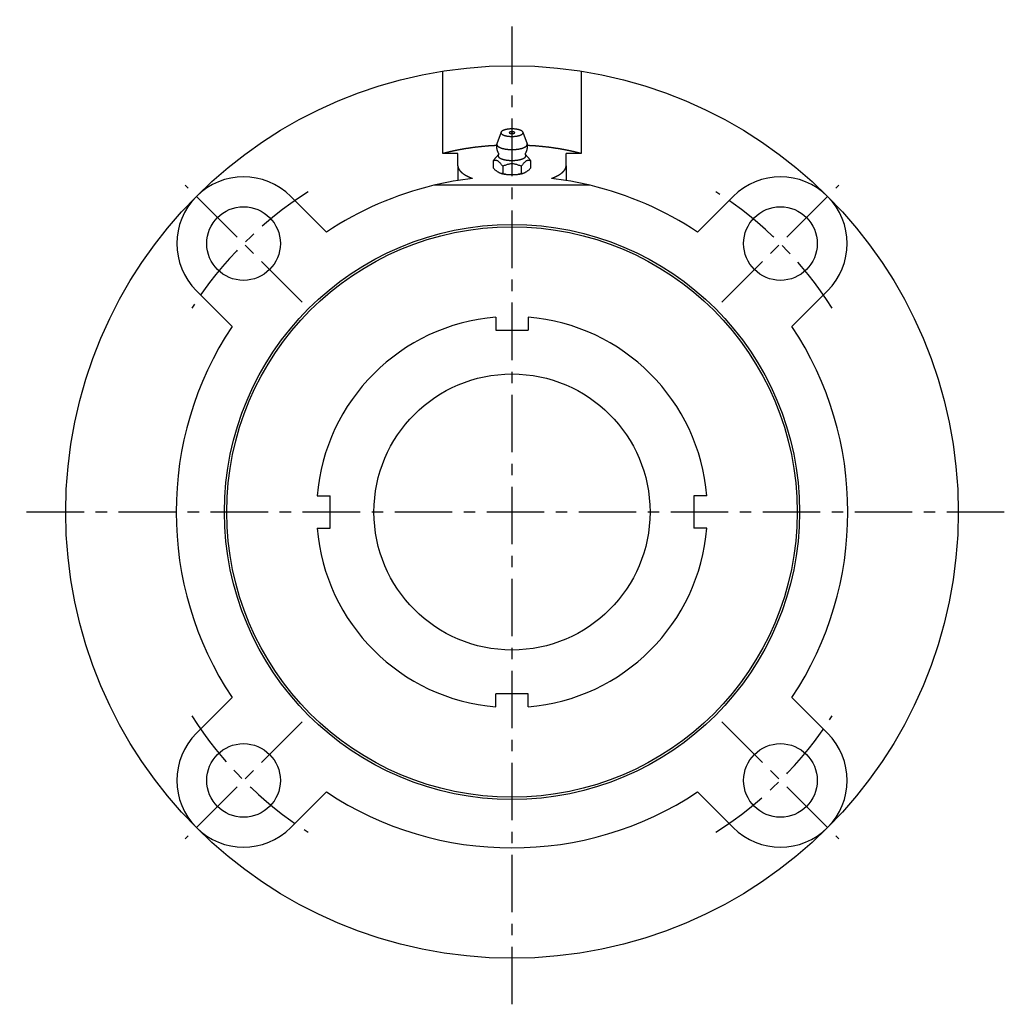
# Model space of a CAD drawing. Extents: x -107 to 242, y -107 to 242.
# Tile 1 of 3: x -107 to 107, y -107 to 107. Entities that reach past the tile are written whole.
import ezdxf

# ---------------------------------------------------------------- set-up
doc = ezdxf.new("R2010")
doc.units = 0
doc.header["$LTSCALE"] = 10
doc.header["$MEASUREMENT"] = 0
doc.linetypes.add('CENTER', pattern=[2, 1.25, -0.25, 0.25, -0.25])
doc.layers.get('0').update_dxf_attribs({"linetype": 'CONTINUOUS'})
doc.layers.add('CENTER', color=1, linetype='CENTER')

msp = doc.modelspace()

# ---------------------------------------------------------------- linework, layer by layer
for p, q in [((-15, 77.92), (-15, 95.83)), ((15, 95.83), (15, 77.92)), ((-2.38, 82.54), (-3.27, 80.04)), ((2.38, 82.54), (3.27, 80.04)), ((-11.75, 77.92), (-15, 77.92)), ((-11.75, 75.25), (-11.75, 77.92)), ((15, 77.92), (11.75, 77.92)), ((11.75, 75.25), (11.75, 77.92)), ((-11.75, 75.25), (-11.75, 72.05)), ((-4.04, 74.72), (-4.04, 76.33)), ((-2.02, 75.14), (-2.02, 73.52)), ((2.02, 75.14), (2.02, 73.52)), ((4.04, 76.33), (4.04, 74.72)), ((11.75, 75.25), (11.75, 72.05)), ((16.97, 71), (-16.97, 71)), ((-48.08, 68.59), (-40.34, 60.84)), ((40.34, 60.84), (48.08, 68.59)), ((-60.84, 40.34), (-68.59, 48.08)), ((68.59, 48.08), (60.84, 40.34)), ((-3.5, 42.36), (-3.5, 39.5)), ((3.5, 42.36), (3.5, 39.5)), ((-3.5, 39.5), (3.5, 39.5)), ((-42.36, 3.5), (-39.5, 3.5)), ((-39.5, -3.5), (-39.5, 3.5)), ((42.36, 3.5), (39.5, 3.5)), ((39.5, 3.5), (39.5, -3.5)), ((-42.36, -3.5), (-39.5, -3.5)), ((42.36, -3.5), (39.5, -3.5)), ((-68.59, -48.08), (-60.84, -40.34)), ((-3.5, -42.36), (-3.5, -39.5)), ((3.5, -39.5), (-3.5, -39.5)), ((3.5, -42.36), (3.5, -39.5)), ((60.84, -40.34), (68.59, -48.08)), ((-40.34, -60.84), (-48.08, -68.59)), ((48.08, -68.59), (40.34, -60.84))]:
    msp.add_line(p, q)
for points in [[(-0.15, 82.64), (-0.14, 82.64), (-0.13, 82.64), (-0.11, 82.64), (-0.1, 82.64), (-0.09, 82.64), (-0.07, 82.64), (-0.06, 82.64), (-0.05, 82.64), (-0.04, 82.64), (-0.02, 82.64), (-0.01, 82.64), (0, 82.64), (0.01, 82.64), (0.02, 82.64), (0.04, 82.64), (0.05, 82.64), (0.06, 82.64), (0.07, 82.64), (0.09, 82.64), (0.1, 82.64), (0.11, 82.64), (0.13, 82.64), (0.14, 82.64), (0.15, 82.64)], [(-2.94, 78), (-2.98, 78.06), (-3.01, 78.13), (-3.04, 78.2), (-3.07, 78.27), (-3.1, 78.34), (-3.13, 78.42), (-3.15, 78.49), (-3.18, 78.57), (-3.2, 78.65), (-3.22, 78.73), (-3.24, 78.81), (-3.26, 78.9), (-3.27, 78.98), (-3.29, 79.07), (-3.3, 79.16), (-3.31, 79.24), (-3.31, 79.33), (-3.32, 79.42), (-3.32, 79.51), (-3.32, 79.6), (-3.31, 79.69), (-3.31, 79.78), (-3.3, 79.86), (-3.29, 79.95)], [(3.29, 79.95), (3.3, 79.86), (3.31, 79.78), (3.31, 79.69), (3.32, 79.6), (3.32, 79.51), (3.32, 79.42), (3.31, 79.33), (3.31, 79.24), (3.3, 79.16), (3.29, 79.07), (3.27, 78.98), (3.26, 78.9), (3.24, 78.81), (3.22, 78.73), (3.2, 78.65), (3.18, 78.57), (3.15, 78.49), (3.13, 78.42), (3.1, 78.34), (3.07, 78.27), (3.04, 78.2), (3.01, 78.13), (2.98, 78.06), (2.94, 78)], [(-4.04, 76.33), (-4.01, 76.37), (-3.99, 76.41), (-3.96, 76.45), (-3.93, 76.49), (-3.9, 76.53), (-3.88, 76.57), (-3.85, 76.6), (-3.82, 76.64), (-3.79, 76.68), (-3.77, 76.72), (-3.74, 76.75), (-3.71, 76.79), (-3.68, 76.82), (-3.66, 76.86), (-3.63, 76.89), (-3.6, 76.93), (-3.57, 76.96), (-3.55, 76.99), (-3.52, 77.02), (-3.49, 77.06), (-3.46, 77.09), (-3.44, 77.12), (-3.41, 77.15), (-3.38, 77.17)], [(-2.95, 77.69), (-2.97, 77.66), (-2.99, 77.64), (-3.01, 77.61), (-3.03, 77.59), (-3.05, 77.56), (-3.07, 77.54), (-3.08, 77.51), (-3.1, 77.49), (-3.12, 77.47), (-3.14, 77.44), (-3.16, 77.42), (-3.18, 77.4), (-3.19, 77.38), (-3.21, 77.36), (-3.23, 77.34), (-3.25, 77.32), (-3.26, 77.3), (-3.28, 77.28), (-3.3, 77.26), (-3.31, 77.24), (-3.33, 77.23), (-3.35, 77.21), (-3.36, 77.19), (-3.38, 77.18)], [(-2.94, 78), (-2.94, 77.99), (-2.93, 77.98), (-2.93, 77.97), (-2.93, 77.96), (-2.92, 77.94), (-2.92, 77.93), (-2.92, 77.91), (-2.91, 77.89), (-2.91, 77.88), (-2.91, 77.86), (-2.91, 77.84), (-2.91, 77.82), (-2.91, 77.8), (-2.92, 77.79), (-2.92, 77.77), (-2.92, 77.76), (-2.93, 77.74), (-2.93, 77.73), (-2.94, 77.72), (-2.94, 77.71), (-2.94, 77.7), (-2.95, 77.7), (-2.95, 77.69), (-2.95, 77.69)], [(2.95, 77.69), (2.95, 77.69), (2.95, 77.7), (2.94, 77.7), (2.94, 77.71), (2.94, 77.72), (2.93, 77.73), (2.93, 77.74), (2.92, 77.76), (2.92, 77.77), (2.92, 77.79), (2.91, 77.8), (2.91, 77.82), (2.91, 77.84), (2.91, 77.86), (2.91, 77.88), (2.91, 77.89), (2.92, 77.91), (2.92, 77.93), (2.92, 77.94), (2.93, 77.96), (2.93, 77.97), (2.93, 77.98), (2.94, 77.99), (2.94, 78)], [(3.38, 77.18), (3.36, 77.19), (3.35, 77.21), (3.33, 77.23), (3.31, 77.24), (3.3, 77.26), (3.28, 77.28), (3.26, 77.3), (3.25, 77.32), (3.23, 77.34), (3.21, 77.36), (3.19, 77.38), (3.18, 77.4), (3.16, 77.42), (3.14, 77.44), (3.12, 77.47), (3.1, 77.49), (3.08, 77.51), (3.07, 77.54), (3.05, 77.56), (3.03, 77.59), (3.01, 77.61), (2.99, 77.64), (2.97, 77.66), (2.95, 77.69)], [(3.38, 77.17), (3.41, 77.15), (3.44, 77.12), (3.46, 77.09), (3.49, 77.06), (3.52, 77.02), (3.55, 76.99), (3.57, 76.96), (3.6, 76.93), (3.63, 76.89), (3.66, 76.86), (3.68, 76.82), (3.71, 76.79), (3.74, 76.75), (3.77, 76.72), (3.79, 76.68), (3.82, 76.64), (3.85, 76.6), (3.88, 76.57), (3.9, 76.53), (3.93, 76.49), (3.96, 76.45), (3.99, 76.41), (4.01, 76.37), (4.04, 76.33)], [(-2.02, 75.14), (-2.1, 75.26), (-2.19, 75.37), (-2.27, 75.49), (-2.35, 75.6), (-2.44, 75.7), (-2.52, 75.81), (-2.61, 75.9), (-2.69, 75.99), (-2.78, 76.07), (-2.86, 76.14), (-2.95, 76.21), (-3.03, 76.26), (-3.11, 76.31), (-3.2, 76.34), (-3.28, 76.37), (-3.37, 76.39), (-3.45, 76.4), (-3.54, 76.41), (-3.62, 76.41), (-3.71, 76.4), (-3.79, 76.39), (-3.87, 76.37), (-3.96, 76.36), (-4.04, 76.33)], [(2.02, 75.14), (1.85, 75.21), (1.69, 75.28), (1.52, 75.34), (1.35, 75.4), (1.18, 75.46), (1.02, 75.51), (0.85, 75.55), (0.68, 75.59), (0.51, 75.62), (0.34, 75.64), (0.17, 75.66), (0, 75.66), (-0.17, 75.66), (-0.34, 75.64), (-0.51, 75.62), (-0.68, 75.59), (-0.85, 75.55), (-1.02, 75.51), (-1.18, 75.46), (-1.35, 75.4), (-1.52, 75.34), (-1.69, 75.28), (-1.85, 75.21), (-2.02, 75.14)], [(4.04, 76.33), (3.96, 76.36), (3.87, 76.37), (3.79, 76.39), (3.71, 76.4), (3.62, 76.41), (3.54, 76.41), (3.45, 76.4), (3.37, 76.39), (3.28, 76.37), (3.2, 76.34), (3.11, 76.31), (3.03, 76.26), (2.95, 76.21), (2.86, 76.14), (2.78, 76.07), (2.69, 75.99), (2.61, 75.9), (2.52, 75.81), (2.44, 75.7), (2.35, 75.6), (2.27, 75.49), (2.19, 75.37), (2.1, 75.26), (2.02, 75.14)], [(-4.04, 74.72), (-3.96, 74.63), (-3.88, 74.55), (-3.79, 74.47), (-3.71, 74.39), (-3.62, 74.32), (-3.54, 74.25), (-3.45, 74.19), (-3.36, 74.13), (-3.28, 74.07), (-3.19, 74.02), (-3.11, 73.96), (-3.03, 73.92), (-2.95, 73.87), (-2.87, 73.82), (-2.78, 73.78), (-2.7, 73.73), (-2.61, 73.69), (-2.53, 73.65), (-2.44, 73.62), (-2.35, 73.59), (-2.27, 73.56), (-2.18, 73.54), (-2.1, 73.53), (-2.02, 73.52)], [(-1.38, 73.39), (-1.41, 73.4), (-1.45, 73.4), (-1.49, 73.41), (-1.52, 73.42), (-1.56, 73.42), (-1.59, 73.43), (-1.63, 73.43), (-1.67, 73.44), (-1.7, 73.44), (-1.74, 73.45), (-1.77, 73.46), (-1.81, 73.46), (-1.84, 73.47), (-1.88, 73.48), (-1.92, 73.48), (-1.95, 73.49), (-1.99, 73.5), (-2.02, 73.51), (-2.06, 73.51), (-2.09, 73.52), (-2.13, 73.53), (-2.16, 73.54), (-2.2, 73.55), (-2.23, 73.55)], [(-2.02, 73.52), (-1.86, 73.48), (-1.69, 73.45), (-1.52, 73.42), (-1.35, 73.39), (-1.18, 73.37), (-1.01, 73.35), (-0.84, 73.34), (-0.67, 73.33), (-0.5, 73.33), (-0.33, 73.32), (-0.16, 73.32), (0, 73.32), (0.16, 73.32), (0.33, 73.32), (0.5, 73.33), (0.67, 73.33), (0.84, 73.34), (1.01, 73.35), (1.18, 73.37), (1.35, 73.39), (1.52, 73.42), (1.69, 73.45), (1.86, 73.48), (2.02, 73.52)], [(2.23, 73.55), (2.2, 73.55), (2.16, 73.54), (2.13, 73.53), (2.09, 73.52), (2.06, 73.51), (2.02, 73.51), (1.99, 73.5), (1.95, 73.49), (1.92, 73.48), (1.88, 73.48), (1.84, 73.47), (1.81, 73.46), (1.77, 73.46), (1.74, 73.45), (1.7, 73.44), (1.67, 73.44), (1.63, 73.43), (1.59, 73.43), (1.56, 73.42), (1.52, 73.42), (1.49, 73.41), (1.45, 73.4), (1.41, 73.4), (1.38, 73.39)], [(2.02, 73.52), (2.1, 73.53), (2.18, 73.54), (2.27, 73.56), (2.35, 73.59), (2.44, 73.62), (2.53, 73.65), (2.61, 73.69), (2.7, 73.73), (2.78, 73.78), (2.87, 73.82), (2.95, 73.87), (3.03, 73.92), (3.11, 73.96), (3.19, 74.02), (3.28, 74.07), (3.36, 74.13), (3.45, 74.19), (3.54, 74.25), (3.62, 74.32), (3.71, 74.39), (3.79, 74.47), (3.88, 74.55), (3.96, 74.63), (4.04, 74.72)]]:
    msp.add_lwpolyline(points)
for points in [[(-2.4, 82.44, 0), (-2.4, 82.4, 0), (-2.39, 82.36, 0), (-2.37, 82.32, 0), (-2.35, 82.28, 0), (-2.33, 82.24, 0), (-2.3, 82.2, 0), (-2.26, 82.17, 0), (-2.22, 82.13, 0), (-2.17, 82.09, 0), (-2.12, 82.06, 0), (-2.06, 82.02, 0), (-2, 81.99, 0), (-1.93, 81.95, 0), (-1.86, 81.92, 0), (-1.78, 81.89, 0), (-1.7, 81.86, 0), (-1.61, 81.83, 0), (-1.52, 81.81, 0), (-1.43, 81.78, 0), (-1.33, 81.76, 0), (-1.23, 81.74, 0), (-1.13, 81.72, 0), (-1.03, 81.7, 0), (-0.92, 81.68, 0), (-0.81, 81.67, 0), (-0.7, 81.66, 0), (-0.58, 81.65, 0), (-0.47, 81.64, 0), (-0.35, 81.63, 0), (-0.24, 81.63, 0), (-0.12, 81.62, 0), (0, 81.62, 0), (0.12, 81.62, 0), (0.24, 81.63, 0), (0.35, 81.63, 0), (0.47, 81.64, 0), (0.58, 81.65, 0), (0.7, 81.66, 0), (0.81, 81.67, 0), (0.92, 81.68, 0), (1.03, 81.7, 0), (1.13, 81.72, 0), (1.23, 81.74, 0), (1.33, 81.76, 0), (1.43, 81.78, 0), (1.52, 81.81, 0), (1.61, 81.83, 0), (1.7, 81.86, 0), (1.78, 81.89, 0), (1.86, 81.92, 0), (1.93, 81.95, 0), (2, 81.99, 0), (2.06, 82.02, 0), (2.12, 82.06, 0), (2.17, 82.09, 0), (2.22, 82.13, 0), (2.26, 82.17, 0), (2.3, 82.2, 0), (2.33, 82.24, 0), (2.35, 82.28, 0), (2.37, 82.32, 0), (2.39, 82.36, 0), (2.4, 82.4, 0), (2.4, 82.44, 0), (2.4, 82.48, 0), (2.39, 82.52, 0), (2.37, 82.56, 0), (2.35, 82.6, 0), (2.33, 82.64, 0), (2.3, 82.68, 0), (2.26, 82.72, 0), (2.22, 82.76, 0), (2.17, 82.79, 0), (2.12, 82.83, 0), (2.06, 82.86, 0), (2, 82.9, 0), (1.93, 82.93, 0), (1.86, 82.96, 0), (1.78, 82.99, 0), (1.7, 83.02, 0), (1.61, 83.05, 0), (1.52, 83.08, 0), (1.43, 83.1, 0), (1.33, 83.13, 0), (1.23, 83.15, 0), (1.13, 83.17, 0), (1.03, 83.19, 0), (0.92, 83.2, 0), (0.81, 83.22, 0), (0.7, 83.23, 0), (0.58, 83.24, 0), (0.47, 83.25, 0), (0.35, 83.25, 0), (0.24, 83.26, 0), (0.12, 83.26, 0), (0, 83.26, 0), (-0.12, 83.26, 0), (-0.24, 83.26, 0), (-0.35, 83.25, 0), (-0.47, 83.25, 0), (-0.58, 83.24, 0), (-0.7, 83.23, 0), (-0.81, 83.22, 0), (-0.92, 83.2, 0), (-1.03, 83.19, 0), (-1.13, 83.17, 0), (-1.23, 83.15, 0), (-1.33, 83.13, 0), (-1.43, 83.1, 0), (-1.52, 83.08, 0), (-1.61, 83.05, 0), (-1.7, 83.02, 0), (-1.78, 82.99, 0), (-1.86, 82.96, 0), (-1.93, 82.93, 0), (-2, 82.9, 0), (-2.06, 82.86, 0), (-2.12, 82.83, 0), (-2.17, 82.79, 0), (-2.22, 82.76, 0), (-2.26, 82.72, 0), (-2.3, 82.68, 0), (-2.33, 82.64, 0), (-2.35, 82.6, 0), (-2.37, 82.56, 0), (-2.39, 82.52, 0), (-2.4, 82.48, 0), (-2.4, 82.44, 0)], [(-0.15, 82.64, 0), (-0.16, 82.64, 0), (-0.18, 82.64, 0), (-0.19, 82.63, 0), (-0.2, 82.63, 0), (-0.21, 82.63, 0), (-0.23, 82.63, 0), (-0.24, 82.63, 0), (-0.25, 82.63, 0), (-0.26, 82.62, 0), (-0.27, 82.62, 0), (-0.29, 82.62, 0), (-0.3, 82.62, 0), (-0.31, 82.61, 0), (-0.32, 82.61, 0), (-0.33, 82.61, 0), (-0.34, 82.61, 0), (-0.35, 82.6, 0), (-0.36, 82.6, 0), (-0.37, 82.6, 0), (-0.38, 82.6, 0), (-0.39, 82.59, 0), (-0.4, 82.59, 0), (-0.41, 82.59, 0), (-0.42, 82.58, 0), (-0.43, 82.58, 0), (-0.44, 82.58, 0), (-0.45, 82.57, 0), (-0.46, 82.57, 0), (-0.47, 82.57, 0), (-0.47, 82.56, 0), (-0.48, 82.56, 0), (-0.49, 82.56, 0), (-0.5, 82.55, 0), (-0.5, 82.55, 0), (-0.51, 82.54, 0), (-0.52, 82.54, 0), (-0.52, 82.54, 0), (-0.53, 82.53, 0), (-0.53, 82.53, 0), (-0.54, 82.52, 0), (-0.55, 82.52, 0), (-0.55, 82.52, 0), (-0.56, 82.51, 0), (-0.56, 82.51, 0), (-0.56, 82.5, 0), (-0.57, 82.5, 0), (-0.57, 82.49, 0), (-0.57, 82.49, 0), (-0.58, 82.48, 0), (-0.58, 82.48, 0), (-0.58, 82.48, 0), (-0.58, 82.47, 0), (-0.59, 82.47, 0), (-0.59, 82.46, 0), (-0.59, 82.46, 0), (-0.59, 82.45, 0), (-0.59, 82.45, 0), (-0.59, 82.44, 0), (-0.59, 82.44, 0), (-0.59, 82.44, 0), (-0.59, 82.43, 0), (-0.59, 82.43, 0), (-0.59, 82.42, 0), (-0.58, 82.42, 0), (-0.58, 82.41, 0), (-0.58, 82.41, 0), (-0.58, 82.4, 0), (-0.58, 82.4, 0), (-0.57, 82.39, 0), (-0.57, 82.39, 0), (-0.57, 82.39, 0), (-0.56, 82.38, 0), (-0.56, 82.38, 0), (-0.55, 82.37, 0), (-0.55, 82.37, 0), (-0.54, 82.36, 0), (-0.54, 82.36, 0), (-0.53, 82.36, 0), (-0.53, 82.35, 0), (-0.52, 82.35, 0), (-0.51, 82.34, 0), (-0.51, 82.34, 0), (-0.5, 82.34, 0), (-0.49, 82.33, 0), (-0.49, 82.33, 0), (-0.48, 82.32, 0), (-0.47, 82.32, 0), (-0.46, 82.32, 0), (-0.45, 82.31, 0), (-0.44, 82.31, 0), (-0.44, 82.31, 0), (-0.43, 82.3, 0), (-0.42, 82.3, 0), (-0.41, 82.3, 0), (-0.4, 82.29, 0), (-0.39, 82.29, 0), (-0.38, 82.29, 0), (-0.37, 82.29, 0), (-0.36, 82.28, 0), (-0.35, 82.28, 0), (-0.34, 82.28, 0), (-0.33, 82.28, 0), (-0.31, 82.27, 0), (-0.3, 82.27, 0), (-0.29, 82.27, 0), (-0.28, 82.27, 0), (-0.27, 82.26, 0), (-0.26, 82.26, 0), (-0.24, 82.26, 0), (-0.23, 82.26, 0), (-0.22, 82.26, 0), (-0.21, 82.25, 0), (-0.2, 82.25, 0), (-0.18, 82.25, 0), (-0.17, 82.25, 0), (-0.16, 82.25, 0), (-0.14, 82.25, 0), (-0.13, 82.25, 0), (-0.12, 82.25, 0), (-0.11, 82.24, 0), (-0.09, 82.24, 0), (-0.08, 82.24, 0), (-0.07, 82.24, 0), (-0.05, 82.24, 0), (-0.04, 82.24, 0), (-0.03, 82.24, 0), (-0.01, 82.24, 0), (0, 82.24, 0)], [(0, 82.24, 0), (0.01, 82.24, 0), (0.03, 82.24, 0), (0.04, 82.24, 0), (0.05, 82.24, 0), (0.07, 82.24, 0), (0.08, 82.24, 0), (0.09, 82.24, 0), (0.11, 82.24, 0), (0.12, 82.25, 0), (0.13, 82.25, 0), (0.14, 82.25, 0), (0.16, 82.25, 0), (0.17, 82.25, 0), (0.18, 82.25, 0), (0.2, 82.25, 0), (0.21, 82.25, 0), (0.22, 82.26, 0), (0.23, 82.26, 0), (0.24, 82.26, 0), (0.26, 82.26, 0), (0.27, 82.26, 0), (0.28, 82.27, 0), (0.29, 82.27, 0), (0.3, 82.27, 0), (0.31, 82.27, 0), (0.33, 82.28, 0), (0.34, 82.28, 0), (0.35, 82.28, 0), (0.36, 82.28, 0), (0.37, 82.29, 0), (0.38, 82.29, 0), (0.39, 82.29, 0), (0.4, 82.29, 0), (0.41, 82.3, 0), (0.42, 82.3, 0), (0.43, 82.3, 0), (0.44, 82.31, 0), (0.44, 82.31, 0), (0.45, 82.31, 0), (0.46, 82.32, 0), (0.47, 82.32, 0), (0.48, 82.32, 0), (0.49, 82.33, 0), (0.49, 82.33, 0), (0.5, 82.34, 0), (0.51, 82.34, 0), (0.51, 82.34, 0), (0.52, 82.35, 0), (0.53, 82.35, 0), (0.53, 82.36, 0), (0.54, 82.36, 0), (0.54, 82.36, 0), (0.55, 82.37, 0), (0.55, 82.37, 0), (0.56, 82.38, 0), (0.56, 82.38, 0), (0.57, 82.39, 0), (0.57, 82.39, 0), (0.57, 82.39, 0), (0.58, 82.4, 0), (0.58, 82.4, 0), (0.58, 82.41, 0), (0.58, 82.41, 0), (0.58, 82.42, 0), (0.59, 82.42, 0), (0.59, 82.43, 0), (0.59, 82.43, 0), (0.59, 82.44, 0), (0.59, 82.44, 0), (0.59, 82.44, 0), (0.59, 82.45, 0), (0.59, 82.45, 0), (0.59, 82.46, 0), (0.59, 82.46, 0), (0.59, 82.47, 0), (0.58, 82.47, 0), (0.58, 82.48, 0), (0.58, 82.48, 0), (0.58, 82.48, 0), (0.57, 82.49, 0), (0.57, 82.49, 0), (0.57, 82.5, 0), (0.56, 82.5, 0), (0.56, 82.51, 0), (0.56, 82.51, 0), (0.55, 82.52, 0), (0.55, 82.52, 0), (0.54, 82.52, 0), (0.53, 82.53, 0), (0.53, 82.53, 0), (0.52, 82.54, 0), (0.52, 82.54, 0), (0.51, 82.54, 0), (0.5, 82.55, 0), (0.5, 82.55, 0), (0.49, 82.56, 0), (0.48, 82.56, 0), (0.47, 82.56, 0), (0.47, 82.57, 0), (0.46, 82.57, 0), (0.45, 82.57, 0), (0.44, 82.58, 0), (0.43, 82.58, 0), (0.42, 82.58, 0), (0.41, 82.59, 0), (0.4, 82.59, 0), (0.39, 82.59, 0), (0.38, 82.6, 0), (0.37, 82.6, 0), (0.36, 82.6, 0), (0.35, 82.6, 0), (0.34, 82.61, 0), (0.33, 82.61, 0), (0.32, 82.61, 0), (0.31, 82.61, 0), (0.3, 82.62, 0), (0.29, 82.62, 0), (0.27, 82.62, 0), (0.26, 82.62, 0), (0.25, 82.63, 0), (0.24, 82.63, 0), (0.23, 82.63, 0), (0.21, 82.63, 0), (0.2, 82.63, 0), (0.19, 82.63, 0), (0.18, 82.64, 0), (0.16, 82.64, 0), (0.15, 82.64, 0)], [(-3.32, 79.65, 0), (-3.42, 79.65, 0), (-3.51, 79.64, 0), (-3.61, 79.64, 0), (-3.71, 79.63, 0), (-3.81, 79.63, 0), (-3.91, 79.62, 0), (-4.01, 79.62, 0), (-4.11, 79.61, 0), (-4.2, 79.61, 0), (-4.3, 79.6, 0), (-4.4, 79.59, 0), (-4.5, 79.59, 0), (-4.6, 79.58, 0), (-4.69, 79.57, 0), (-4.79, 79.57, 0), (-4.89, 79.56, 0), (-4.99, 79.55, 0), (-5.08, 79.55, 0), (-5.18, 79.54, 0), (-5.28, 79.53, 0), (-5.38, 79.52, 0), (-5.47, 79.51, 0), (-5.57, 79.51, 0), (-5.67, 79.5, 0), (-5.77, 79.49, 0), (-5.86, 79.48, 0), (-5.96, 79.47, 0), (-6.06, 79.46, 0), (-6.15, 79.46, 0), (-6.25, 79.45, 0), (-6.35, 79.44, 0), (-6.44, 79.43, 0), (-6.54, 79.42, 0), (-6.64, 79.41, 0), (-6.73, 79.4, 0), (-6.83, 79.39, 0), (-6.92, 79.38, 0), (-7.02, 79.37, 0), (-7.11, 79.36, 0), (-7.21, 79.35, 0), (-7.31, 79.34, 0), (-7.4, 79.33, 0), (-7.5, 79.32, 0), (-7.59, 79.31, 0), (-7.69, 79.29, 0), (-7.78, 79.28, 0), (-7.88, 79.27, 0), (-7.97, 79.26, 0), (-8.06, 79.25, 0), (-8.16, 79.24, 0), (-8.25, 79.23, 0), (-8.35, 79.21, 0), (-8.44, 79.2, 0), (-8.53, 79.19, 0), (-8.63, 79.18, 0), (-8.72, 79.16, 0), (-8.82, 79.15, 0), (-8.91, 79.14, 0), (-9, 79.12, 0), (-9.09, 79.11, 0), (-9.19, 79.1, 0), (-9.28, 79.09, 0), (-9.37, 79.07, 0), (-9.46, 79.06, 0), (-9.56, 79.04, 0), (-9.65, 79.03, 0), (-9.74, 79.02, 0), (-9.83, 79, 0), (-9.92, 78.99, 0), (-10.02, 78.97, 0), (-10.11, 78.96, 0), (-10.2, 78.94, 0), (-10.29, 78.93, 0), (-10.38, 78.91, 0), (-10.47, 78.9, 0), (-10.56, 78.88, 0), (-10.65, 78.87, 0), (-10.74, 78.85, 0), (-10.83, 78.84, 0), (-10.92, 78.82, 0), (-11.01, 78.81, 0), (-11.1, 78.79, 0), (-11.19, 78.77, 0), (-11.28, 78.76, 0), (-11.37, 78.74, 0), (-11.46, 78.72, 0), (-11.54, 78.71, 0), (-11.63, 78.69, 0), (-11.72, 78.67, 0), (-11.81, 78.66, 0), (-11.9, 78.64, 0), (-11.98, 78.62, 0), (-12.07, 78.6, 0), (-12.16, 78.59, 0), (-12.25, 78.57, 0), (-12.33, 78.55, 0), (-12.42, 78.53, 0), (-12.51, 78.52, 0), (-12.59, 78.5, 0), (-12.68, 78.48, 0), (-12.76, 78.46, 0), (-12.85, 78.44, 0), (-12.93, 78.42, 0), (-13.02, 78.4, 0), (-13.11, 78.38, 0), (-13.19, 78.37, 0), (-13.27, 78.35, 0), (-13.36, 78.33, 0), (-13.44, 78.31, 0), (-13.53, 78.29, 0), (-13.61, 78.27, 0), (-13.69, 78.25, 0), (-13.78, 78.23, 0), (-13.86, 78.21, 0), (-13.94, 78.19, 0), (-14.03, 78.17, 0), (-14.11, 78.15, 0), (-14.19, 78.13, 0), (-14.27, 78.11, 0), (-14.35, 78.09, 0), (-14.44, 78.06, 0), (-14.52, 78.04, 0), (-14.6, 78.02, 0), (-14.68, 78, 0), (-14.76, 77.98, 0), (-14.84, 77.96, 0), (-14.92, 77.94, 0), (-15, 77.92, 0)], [(-3.27, 80.04, 0), (-3.28, 80.02, 0), (-3.28, 80.01, 0), (-3.28, 79.99, 0), (-3.29, 79.98, 0), (-3.29, 79.96, 0), (-3.29, 79.95, 0), (-3.29, 79.93, 0), (-3.29, 79.92, 0), (-3.29, 79.9, 0), (-3.29, 79.89, 0), (-3.29, 79.87, 0), (-3.29, 79.86, 0), (-3.29, 79.84, 0), (-3.29, 79.83, 0), (-3.28, 79.82, 0), (-3.28, 79.8, 0), (-3.28, 79.79, 0), (-3.27, 79.77, 0), (-3.27, 79.76, 0), (-3.26, 79.74, 0), (-3.25, 79.73, 0), (-3.25, 79.71, 0), (-3.24, 79.7, 0), (-3.23, 79.68, 0), (-3.22, 79.67, 0), (-3.21, 79.65, 0), (-3.2, 79.64, 0), (-3.19, 79.62, 0), (-3.18, 79.61, 0), (-3.17, 79.6, 0), (-3.16, 79.58, 0), (-3.15, 79.57, 0), (-3.13, 79.55, 0), (-3.12, 79.54, 0), (-3.1, 79.52, 0), (-3.09, 79.51, 0), (-3.07, 79.5, 0), (-3.06, 79.48, 0), (-3.04, 79.47, 0), (-3.02, 79.46, 0), (-3.01, 79.44, 0), (-2.99, 79.43, 0), (-2.97, 79.41, 0), (-2.95, 79.4, 0), (-2.93, 79.39, 0), (-2.91, 79.37, 0), (-2.89, 79.36, 0), (-2.87, 79.35, 0), (-2.85, 79.34, 0), (-2.83, 79.32, 0), (-2.8, 79.31, 0), (-2.78, 79.3, 0), (-2.76, 79.29, 0), (-2.73, 79.27, 0), (-2.71, 79.26, 0), (-2.68, 79.25, 0), (-2.66, 79.24, 0), (-2.63, 79.22, 0), (-2.6, 79.21, 0), (-2.58, 79.2, 0), (-2.55, 79.19, 0), (-2.52, 79.18, 0), (-2.49, 79.17, 0), (-2.47, 79.16, 0), (-2.44, 79.14, 0), (-2.41, 79.13, 0), (-2.38, 79.12, 0), (-2.35, 79.11, 0), (-2.32, 79.1, 0), (-2.29, 79.09, 0), (-2.25, 79.08, 0), (-2.22, 79.07, 0), (-2.19, 79.06, 0), (-2.16, 79.05, 0), (-2.12, 79.04, 0), (-2.09, 79.03, 0), (-2.06, 79.02, 0), (-2.02, 79.01, 0), (-1.99, 79, 0), (-1.95, 78.99, 0), (-1.92, 78.99, 0), (-1.88, 78.98, 0), (-1.85, 78.97, 0), (-1.81, 78.96, 0), (-1.77, 78.95, 0), (-1.74, 78.94, 0), (-1.7, 78.94, 0), (-1.66, 78.93, 0), (-1.62, 78.92, 0), (-1.59, 78.91, 0), (-1.55, 78.91, 0), (-1.51, 78.9, 0), (-1.47, 78.89, 0), (-1.43, 78.89, 0), (-1.39, 78.88, 0), (-1.35, 78.87, 0), (-1.31, 78.87, 0), (-1.27, 78.86, 0), (-1.23, 78.86, 0), (-1.19, 78.85, 0), (-1.15, 78.85, 0), (-1.11, 78.84, 0), (-1.07, 78.84, 0), (-1.03, 78.83, 0), (-0.99, 78.83, 0), (-0.94, 78.82, 0), (-0.9, 78.82, 0), (-0.86, 78.81, 0), (-0.82, 78.81, 0), (-0.78, 78.81, 0), (-0.73, 78.8, 0), (-0.69, 78.8, 0), (-0.65, 78.8, 0), (-0.61, 78.79, 0), (-0.56, 78.79, 0), (-0.52, 78.79, 0), (-0.48, 78.79, 0), (-0.43, 78.79, 0), (-0.39, 78.78, 0), (-0.35, 78.78, 0), (-0.3, 78.78, 0), (-0.26, 78.78, 0), (-0.22, 78.78, 0), (-0.17, 78.78, 0), (-0.13, 78.78, 0), (-0.09, 78.78, 0), (-0.04, 78.78, 0), (0, 78.78, 0)], [(0, 78.78, 0), (0.04, 78.78, 0), (0.09, 78.78, 0), (0.13, 78.78, 0), (0.17, 78.78, 0), (0.22, 78.78, 0), (0.26, 78.78, 0), (0.3, 78.78, 0), (0.35, 78.78, 0), (0.39, 78.78, 0), (0.43, 78.79, 0), (0.48, 78.79, 0), (0.52, 78.79, 0), (0.56, 78.79, 0), (0.61, 78.79, 0), (0.65, 78.8, 0), (0.69, 78.8, 0), (0.73, 78.8, 0), (0.78, 78.81, 0), (0.82, 78.81, 0), (0.86, 78.81, 0), (0.9, 78.82, 0), (0.94, 78.82, 0), (0.99, 78.83, 0), (1.03, 78.83, 0), (1.07, 78.84, 0), (1.11, 78.84, 0), (1.15, 78.85, 0), (1.19, 78.85, 0), (1.23, 78.86, 0), (1.27, 78.86, 0), (1.31, 78.87, 0), (1.35, 78.87, 0), (1.39, 78.88, 0), (1.43, 78.89, 0), (1.47, 78.89, 0), (1.51, 78.9, 0), (1.55, 78.91, 0), (1.59, 78.91, 0), (1.62, 78.92, 0), (1.66, 78.93, 0), (1.7, 78.94, 0), (1.74, 78.94, 0), (1.77, 78.95, 0), (1.81, 78.96, 0), (1.85, 78.97, 0), (1.88, 78.98, 0), (1.92, 78.99, 0), (1.95, 78.99, 0), (1.99, 79, 0), (2.02, 79.01, 0), (2.06, 79.02, 0), (2.09, 79.03, 0), (2.12, 79.04, 0), (2.16, 79.05, 0), (2.19, 79.06, 0), (2.22, 79.07, 0), (2.25, 79.08, 0), (2.29, 79.09, 0), (2.32, 79.1, 0), (2.35, 79.11, 0), (2.38, 79.12, 0), (2.41, 79.13, 0), (2.44, 79.14, 0), (2.47, 79.16, 0), (2.49, 79.17, 0), (2.52, 79.18, 0), (2.55, 79.19, 0), (2.58, 79.2, 0), (2.6, 79.21, 0), (2.63, 79.22, 0), (2.66, 79.24, 0), (2.68, 79.25, 0), (2.71, 79.26, 0), (2.73, 79.27, 0), (2.76, 79.29, 0), (2.78, 79.3, 0), (2.8, 79.31, 0), (2.83, 79.32, 0), (2.85, 79.34, 0), (2.87, 79.35, 0), (2.89, 79.36, 0), (2.91, 79.37, 0), (2.93, 79.39, 0), (2.95, 79.4, 0), (2.97, 79.41, 0), (2.99, 79.43, 0), (3.01, 79.44, 0), (3.02, 79.46, 0), (3.04, 79.47, 0), (3.06, 79.48, 0), (3.07, 79.5, 0), (3.09, 79.51, 0), (3.1, 79.52, 0), (3.12, 79.54, 0), (3.13, 79.55, 0), (3.15, 79.57, 0), (3.16, 79.58, 0), (3.17, 79.6, 0), (3.18, 79.61, 0), (3.19, 79.62, 0), (3.2, 79.64, 0), (3.21, 79.65, 0), (3.22, 79.67, 0), (3.23, 79.68, 0), (3.24, 79.7, 0), (3.25, 79.71, 0), (3.25, 79.73, 0), (3.26, 79.74, 0), (3.27, 79.76, 0), (3.27, 79.77, 0), (3.28, 79.79, 0), (3.28, 79.8, 0), (3.28, 79.82, 0), (3.29, 79.83, 0), (3.29, 79.84, 0), (3.29, 79.86, 0), (3.29, 79.87, 0), (3.29, 79.89, 0), (3.29, 79.9, 0), (3.29, 79.92, 0), (3.29, 79.93, 0), (3.29, 79.95, 0), (3.29, 79.96, 0), (3.29, 79.98, 0), (3.28, 79.99, 0), (3.28, 80.01, 0), (3.28, 80.02, 0), (3.27, 80.04, 0)], [(15, 77.92, 0), (14.92, 77.94, 0), (14.84, 77.96, 0), (14.76, 77.98, 0), (14.68, 78, 0), (14.6, 78.02, 0), (14.52, 78.04, 0), (14.44, 78.06, 0), (14.35, 78.09, 0), (14.27, 78.11, 0), (14.19, 78.13, 0), (14.11, 78.15, 0), (14.03, 78.17, 0), (13.94, 78.19, 0), (13.86, 78.21, 0), (13.78, 78.23, 0), (13.69, 78.25, 0), (13.61, 78.27, 0), (13.53, 78.29, 0), (13.44, 78.31, 0), (13.36, 78.33, 0), (13.27, 78.35, 0), (13.19, 78.37, 0), (13.11, 78.38, 0), (13.02, 78.4, 0), (12.93, 78.42, 0), (12.85, 78.44, 0), (12.76, 78.46, 0), (12.68, 78.48, 0), (12.59, 78.5, 0), (12.51, 78.52, 0), (12.42, 78.53, 0), (12.33, 78.55, 0), (12.25, 78.57, 0), (12.16, 78.59, 0), (12.07, 78.6, 0), (11.98, 78.62, 0), (11.9, 78.64, 0), (11.81, 78.66, 0), (11.72, 78.67, 0), (11.63, 78.69, 0), (11.54, 78.71, 0), (11.46, 78.72, 0), (11.37, 78.74, 0), (11.28, 78.76, 0), (11.19, 78.77, 0), (11.1, 78.79, 0), (11.01, 78.81, 0), (10.92, 78.82, 0), (10.83, 78.84, 0), (10.74, 78.85, 0), (10.65, 78.87, 0), (10.56, 78.88, 0), (10.47, 78.9, 0), (10.38, 78.91, 0), (10.29, 78.93, 0), (10.2, 78.94, 0), (10.11, 78.96, 0), (10.02, 78.97, 0), (9.92, 78.99, 0), (9.83, 79, 0), (9.74, 79.02, 0), (9.65, 79.03, 0), (9.56, 79.04, 0), (9.46, 79.06, 0), (9.37, 79.07, 0), (9.28, 79.09, 0), (9.19, 79.1, 0), (9.09, 79.11, 0), (9, 79.12, 0), (8.91, 79.14, 0), (8.82, 79.15, 0), (8.72, 79.16, 0), (8.63, 79.18, 0), (8.53, 79.19, 0), (8.44, 79.2, 0), (8.35, 79.21, 0), (8.25, 79.23, 0), (8.16, 79.24, 0), (8.06, 79.25, 0), (7.97, 79.26, 0), (7.88, 79.27, 0), (7.78, 79.28, 0), (7.69, 79.29, 0), (7.59, 79.31, 0), (7.5, 79.32, 0), (7.4, 79.33, 0), (7.31, 79.34, 0), (7.21, 79.35, 0), (7.11, 79.36, 0), (7.02, 79.37, 0), (6.92, 79.38, 0), (6.83, 79.39, 0), (6.73, 79.4, 0), (6.64, 79.41, 0), (6.54, 79.42, 0), (6.44, 79.43, 0), (6.35, 79.44, 0), (6.25, 79.45, 0), (6.15, 79.46, 0), (6.06, 79.46, 0), (5.96, 79.47, 0), (5.86, 79.48, 0), (5.77, 79.49, 0), (5.67, 79.5, 0), (5.57, 79.51, 0), (5.47, 79.51, 0), (5.38, 79.52, 0), (5.28, 79.53, 0), (5.18, 79.54, 0), (5.08, 79.55, 0), (4.99, 79.55, 0), (4.89, 79.56, 0), (4.79, 79.57, 0), (4.69, 79.57, 0), (4.6, 79.58, 0), (4.5, 79.59, 0), (4.4, 79.59, 0), (4.3, 79.6, 0), (4.2, 79.61, 0), (4.11, 79.61, 0), (4.01, 79.62, 0), (3.91, 79.62, 0), (3.81, 79.63, 0), (3.71, 79.63, 0), (3.61, 79.64, 0), (3.51, 79.64, 0), (3.42, 79.65, 0), (3.32, 79.65, 0)], [(-2.95, 77.69, 0), (-2.96, 77.67, 0), (-2.97, 77.66, 0), (-2.98, 77.64, 0), (-2.99, 77.63, 0), (-2.99, 77.62, 0), (-3, 77.6, 0), (-3.01, 77.59, 0), (-3.01, 77.57, 0), (-3.02, 77.56, 0), (-3.02, 77.54, 0), (-3.02, 77.53, 0), (-3.03, 77.51, 0), (-3.03, 77.5, 0), (-3.03, 77.49, 0), (-3.03, 77.47, 0), (-3.03, 77.46, 0), (-3.03, 77.44, 0), (-3.03, 77.43, 0), (-3.03, 77.41, 0), (-3.03, 77.4, 0), (-3.03, 77.38, 0), (-3.02, 77.37, 0), (-3.02, 77.35, 0), (-3.02, 77.34, 0), (-3.01, 77.33, 0), (-3, 77.31, 0), (-3, 77.3, 0), (-2.99, 77.28, 0), (-2.99, 77.27, 0), (-2.98, 77.25, 0), (-2.97, 77.24, 0), (-2.96, 77.22, 0), (-2.95, 77.21, 0), (-2.94, 77.2, 0), (-2.93, 77.18, 0), (-2.92, 77.17, 0), (-2.91, 77.15, 0), (-2.89, 77.14, 0), (-2.88, 77.13, 0), (-2.87, 77.11, 0), (-2.85, 77.1, 0), (-2.84, 77.08, 0), (-2.82, 77.07, 0), (-2.81, 77.06, 0), (-2.79, 77.04, 0), (-2.77, 77.03, 0), (-2.76, 77.02, 0), (-2.74, 77, 0), (-2.72, 76.99, 0), (-2.7, 76.98, 0), (-2.68, 76.97, 0), (-2.66, 76.95, 0), (-2.64, 76.94, 0), (-2.62, 76.93, 0), (-2.6, 76.91, 0), (-2.57, 76.9, 0), (-2.55, 76.89, 0), (-2.53, 76.88, 0), (-2.5, 76.87, 0), (-2.48, 76.85, 0), (-2.45, 76.84, 0), (-2.43, 76.83, 0), (-2.4, 76.82, 0), (-2.38, 76.81, 0), (-2.35, 76.8, 0), (-2.32, 76.78, 0), (-2.3, 76.77, 0), (-2.27, 76.76, 0), (-2.24, 76.75, 0), (-2.21, 76.74, 0), (-2.18, 76.73, 0), (-2.15, 76.72, 0), (-2.12, 76.71, 0), (-2.09, 76.7, 0), (-2.06, 76.69, 0), (-2.03, 76.68, 0), (-1.99, 76.67, 0), (-1.96, 76.66, 0), (-1.93, 76.65, 0), (-1.9, 76.64, 0), (-1.86, 76.63, 0), (-1.83, 76.62, 0), (-1.79, 76.61, 0), (-1.76, 76.61, 0), (-1.73, 76.6, 0), (-1.69, 76.59, 0), (-1.65, 76.58, 0), (-1.62, 76.57, 0), (-1.58, 76.57, 0), (-1.55, 76.56, 0), (-1.51, 76.55, 0), (-1.47, 76.54, 0), (-1.43, 76.54, 0), (-1.4, 76.53, 0), (-1.36, 76.52, 0), (-1.32, 76.52, 0), (-1.28, 76.51, 0), (-1.24, 76.5, 0), (-1.2, 76.5, 0), (-1.16, 76.49, 0), (-1.12, 76.49, 0), (-1.09, 76.48, 0), (-1.05, 76.48, 0), (-1, 76.47, 0), (-0.96, 76.47, 0), (-0.92, 76.46, 0), (-0.88, 76.46, 0), (-0.84, 76.45, 0), (-0.8, 76.45, 0), (-0.76, 76.45, 0), (-0.72, 76.44, 0), (-0.68, 76.44, 0), (-0.64, 76.44, 0), (-0.59, 76.43, 0), (-0.55, 76.43, 0), (-0.51, 76.43, 0), (-0.47, 76.43, 0), (-0.43, 76.42, 0), (-0.38, 76.42, 0), (-0.34, 76.42, 0), (-0.3, 76.42, 0), (-0.26, 76.42, 0), (-0.21, 76.42, 0), (-0.17, 76.42, 0), (-0.13, 76.41, 0), (-0.09, 76.41, 0), (-0.04, 76.41, 0), (0, 76.41, 0)], [(0, 76.41, 0), (0.04, 76.41, 0), (0.09, 76.41, 0), (0.13, 76.41, 0), (0.17, 76.42, 0), (0.21, 76.42, 0), (0.26, 76.42, 0), (0.3, 76.42, 0), (0.34, 76.42, 0), (0.38, 76.42, 0), (0.43, 76.42, 0), (0.47, 76.43, 0), (0.51, 76.43, 0), (0.55, 76.43, 0), (0.59, 76.43, 0), (0.64, 76.44, 0), (0.68, 76.44, 0), (0.72, 76.44, 0), (0.76, 76.45, 0), (0.8, 76.45, 0), (0.84, 76.45, 0), (0.88, 76.46, 0), (0.92, 76.46, 0), (0.96, 76.47, 0), (1, 76.47, 0), (1.05, 76.48, 0), (1.09, 76.48, 0), (1.12, 76.49, 0), (1.16, 76.49, 0), (1.2, 76.5, 0), (1.24, 76.5, 0), (1.28, 76.51, 0), (1.32, 76.52, 0), (1.36, 76.52, 0), (1.4, 76.53, 0), (1.43, 76.54, 0), (1.47, 76.54, 0), (1.51, 76.55, 0), (1.55, 76.56, 0), (1.58, 76.57, 0), (1.62, 76.57, 0), (1.65, 76.58, 0), (1.69, 76.59, 0), (1.73, 76.6, 0), (1.76, 76.61, 0), (1.79, 76.61, 0), (1.83, 76.62, 0), (1.86, 76.63, 0), (1.9, 76.64, 0), (1.93, 76.65, 0), (1.96, 76.66, 0), (1.99, 76.67, 0), (2.03, 76.68, 0), (2.06, 76.69, 0), (2.09, 76.7, 0), (2.12, 76.71, 0), (2.15, 76.72, 0), (2.18, 76.73, 0), (2.21, 76.74, 0), (2.24, 76.75, 0), (2.27, 76.76, 0), (2.3, 76.77, 0), (2.32, 76.78, 0), (2.35, 76.8, 0), (2.38, 76.81, 0), (2.4, 76.82, 0), (2.43, 76.83, 0), (2.45, 76.84, 0), (2.48, 76.85, 0), (2.5, 76.87, 0), (2.53, 76.88, 0), (2.55, 76.89, 0), (2.57, 76.9, 0), (2.6, 76.91, 0), (2.62, 76.93, 0), (2.64, 76.94, 0), (2.66, 76.95, 0), (2.68, 76.97, 0), (2.7, 76.98, 0), (2.72, 76.99, 0), (2.74, 77, 0), (2.76, 77.02, 0), (2.77, 77.03, 0), (2.79, 77.04, 0), (2.81, 77.06, 0), (2.82, 77.07, 0), (2.84, 77.08, 0), (2.85, 77.1, 0), (2.87, 77.11, 0), (2.88, 77.13, 0), (2.89, 77.14, 0), (2.91, 77.15, 0), (2.92, 77.17, 0), (2.93, 77.18, 0), (2.94, 77.2, 0), (2.95, 77.21, 0), (2.96, 77.22, 0), (2.97, 77.24, 0), (2.98, 77.25, 0), (2.99, 77.27, 0), (2.99, 77.28, 0), (3, 77.3, 0), (3, 77.31, 0), (3.01, 77.33, 0), (3.02, 77.34, 0), (3.02, 77.35, 0), (3.02, 77.37, 0), (3.03, 77.38, 0), (3.03, 77.4, 0), (3.03, 77.41, 0), (3.03, 77.43, 0), (3.03, 77.44, 0), (3.03, 77.46, 0), (3.03, 77.47, 0), (3.03, 77.49, 0), (3.03, 77.5, 0), (3.03, 77.51, 0), (3.02, 77.53, 0), (3.02, 77.54, 0), (3.02, 77.56, 0), (3.01, 77.57, 0), (3.01, 77.59, 0), (3, 77.6, 0), (2.99, 77.62, 0), (2.99, 77.63, 0), (2.98, 77.64, 0), (2.97, 77.66, 0), (2.96, 77.67, 0), (2.95, 77.69, 0)], [(-11.75, 75.25, 0), (-11.75, 75.23, 0), (-11.75, 75.21, 0), (-11.75, 75.18, 0), (-11.75, 75.16, 0), (-11.74, 75.13, 0), (-11.74, 75.11, 0), (-11.74, 75.09, 0), (-11.74, 75.06, 0), (-11.73, 75.04, 0), (-11.73, 75.02, 0), (-11.73, 74.99, 0), (-11.72, 74.97, 0), (-11.72, 74.94, 0), (-11.71, 74.92, 0), (-11.7, 74.9, 0), (-11.7, 74.87, 0), (-11.69, 74.85, 0), (-11.68, 74.83, 0), (-11.68, 74.8, 0), (-11.67, 74.78, 0), (-11.66, 74.76, 0), (-11.65, 74.73, 0), (-11.64, 74.71, 0), (-11.63, 74.69, 0), (-11.62, 74.66, 0), (-11.61, 74.64, 0), (-11.6, 74.61, 0), (-11.59, 74.59, 0), (-11.58, 74.57, 0), (-11.57, 74.54, 0), (-11.55, 74.52, 0), (-11.54, 74.5, 0), (-11.53, 74.47, 0), (-11.51, 74.45, 0), (-11.5, 74.43, 0), (-11.49, 74.41, 0), (-11.47, 74.38, 0), (-11.46, 74.36, 0), (-11.44, 74.34, 0), (-11.42, 74.31, 0), (-11.41, 74.29, 0), (-11.39, 74.27, 0), (-11.37, 74.24, 0), (-11.36, 74.22, 0), (-11.34, 74.2, 0), (-11.32, 74.17, 0), (-11.3, 74.15, 0), (-11.28, 74.13, 0), (-11.26, 74.11, 0), (-11.24, 74.08, 0), (-11.22, 74.06, 0), (-11.2, 74.04, 0), (-11.18, 74.02, 0), (-11.16, 73.99, 0), (-11.14, 73.97, 0), (-11.11, 73.95, 0), (-11.09, 73.93, 0), (-11.07, 73.9, 0), (-11.04, 73.88, 0), (-11.02, 73.86, 0), (-11, 73.84, 0), (-10.97, 73.81, 0), (-10.95, 73.79, 0), (-10.92, 73.77, 0), (-10.9, 73.75, 0), (-10.87, 73.73, 0), (-10.84, 73.7, 0), (-10.82, 73.68, 0), (-10.79, 73.66, 0), (-10.76, 73.64, 0), (-10.73, 73.62, 0), (-10.7, 73.6, 0), (-10.68, 73.57, 0), (-10.65, 73.55, 0), (-10.62, 73.53, 0), (-10.59, 73.51, 0), (-10.56, 73.49, 0), (-10.53, 73.47, 0), (-10.5, 73.45, 0), (-10.46, 73.42, 0), (-10.43, 73.4, 0), (-10.4, 73.38, 0), (-10.37, 73.36, 0), (-10.34, 73.34, 0), (-10.3, 73.32, 0), (-10.27, 73.3, 0), (-10.23, 73.28, 0), (-10.2, 73.26, 0), (-10.17, 73.24, 0), (-10.13, 73.22, 0), (-10.1, 73.2, 0), (-10.06, 73.18, 0), (-10.02, 73.16, 0), (-9.99, 73.14, 0), (-9.95, 73.12, 0), (-9.91, 73.1, 0), (-9.88, 73.08, 0), (-9.84, 73.06, 0), (-9.8, 73.04, 0), (-9.76, 73.02, 0), (-9.72, 73, 0), (-9.68, 72.98, 0), (-9.64, 72.96, 0), (-9.6, 72.94, 0), (-9.56, 72.92, 0), (-9.52, 72.9, 0), (-9.48, 72.88, 0), (-9.44, 72.86, 0), (-9.4, 72.84, 0), (-9.36, 72.82, 0), (-9.32, 72.8, 0), (-9.27, 72.79, 0), (-9.23, 72.77, 0), (-9.19, 72.75, 0), (-9.15, 72.73, 0), (-9.1, 72.71, 0), (-9.06, 72.69, 0), (-9.01, 72.67, 0), (-8.97, 72.66, 0), (-8.92, 72.64, 0), (-8.88, 72.62, 0), (-8.83, 72.6, 0), (-8.79, 72.58, 0), (-8.74, 72.57, 0), (-8.69, 72.55, 0), (-8.65, 72.53, 0), (-8.6, 72.51, 0), (-8.55, 72.5, 0)], [(8.55, 72.5, 0), (8.6, 72.51, 0), (8.65, 72.53, 0), (8.69, 72.55, 0), (8.74, 72.57, 0), (8.79, 72.58, 0), (8.83, 72.6, 0), (8.88, 72.62, 0), (8.92, 72.64, 0), (8.97, 72.66, 0), (9.01, 72.67, 0), (9.06, 72.69, 0), (9.1, 72.71, 0), (9.15, 72.73, 0), (9.19, 72.75, 0), (9.23, 72.77, 0), (9.27, 72.79, 0), (9.32, 72.8, 0), (9.36, 72.82, 0), (9.4, 72.84, 0), (9.44, 72.86, 0), (9.48, 72.88, 0), (9.52, 72.9, 0), (9.56, 72.92, 0), (9.6, 72.94, 0), (9.64, 72.96, 0), (9.68, 72.98, 0), (9.72, 73, 0), (9.76, 73.02, 0), (9.8, 73.04, 0), (9.84, 73.06, 0), (9.88, 73.08, 0), (9.91, 73.1, 0), (9.95, 73.12, 0), (9.99, 73.14, 0), (10.02, 73.16, 0), (10.06, 73.18, 0), (10.1, 73.2, 0), (10.13, 73.22, 0), (10.17, 73.24, 0), (10.2, 73.26, 0), (10.23, 73.28, 0), (10.27, 73.3, 0), (10.3, 73.32, 0), (10.34, 73.34, 0), (10.37, 73.36, 0), (10.4, 73.38, 0), (10.43, 73.4, 0), (10.46, 73.42, 0), (10.5, 73.45, 0), (10.53, 73.47, 0), (10.56, 73.49, 0), (10.59, 73.51, 0), (10.62, 73.53, 0), (10.65, 73.55, 0), (10.68, 73.57, 0), (10.7, 73.6, 0), (10.73, 73.62, 0), (10.76, 73.64, 0), (10.79, 73.66, 0), (10.82, 73.68, 0), (10.84, 73.7, 0), (10.87, 73.73, 0), (10.9, 73.75, 0), (10.92, 73.77, 0), (10.95, 73.79, 0), (10.97, 73.81, 0), (11, 73.84, 0), (11.02, 73.86, 0), (11.04, 73.88, 0), (11.07, 73.9, 0), (11.09, 73.93, 0), (11.11, 73.95, 0), (11.14, 73.97, 0), (11.16, 73.99, 0), (11.18, 74.02, 0), (11.2, 74.04, 0), (11.22, 74.06, 0), (11.24, 74.08, 0), (11.26, 74.11, 0), (11.28, 74.13, 0), (11.3, 74.15, 0), (11.32, 74.17, 0), (11.34, 74.2, 0), (11.36, 74.22, 0), (11.37, 74.24, 0), (11.39, 74.27, 0), (11.41, 74.29, 0), (11.42, 74.31, 0), (11.44, 74.34, 0), (11.46, 74.36, 0), (11.47, 74.38, 0), (11.49, 74.41, 0), (11.5, 74.43, 0), (11.51, 74.45, 0), (11.53, 74.47, 0), (11.54, 74.5, 0), (11.55, 74.52, 0), (11.57, 74.54, 0), (11.58, 74.57, 0), (11.59, 74.59, 0), (11.6, 74.61, 0), (11.61, 74.64, 0), (11.62, 74.66, 0), (11.63, 74.69, 0), (11.64, 74.71, 0), (11.65, 74.73, 0), (11.66, 74.76, 0), (11.67, 74.78, 0), (11.68, 74.8, 0), (11.68, 74.83, 0), (11.69, 74.85, 0), (11.7, 74.87, 0), (11.7, 74.9, 0), (11.71, 74.92, 0), (11.72, 74.94, 0), (11.72, 74.97, 0), (11.73, 74.99, 0), (11.73, 75.02, 0), (11.73, 75.04, 0), (11.74, 75.06, 0), (11.74, 75.09, 0), (11.74, 75.11, 0), (11.74, 75.13, 0), (11.75, 75.16, 0), (11.75, 75.18, 0), (11.75, 75.21, 0), (11.75, 75.23, 0), (11.75, 75.25, 0)]]:
    msp.add_polyline3d(points)
for centre, radius in [((0, 0), 97), ((-58.34, 58.34), 8), ((58.34, 58.34), 8), ((0, 0), 62.5), ((0, 0), 62), ((0, 0), 30), ((-58.34, -58.34), 8), ((58.34, -58.34), 8)]:
    msp.add_circle(centre, radius)
for centre, radius, start, end in [((-58.34, 58.34), 14.5, 45, 225), ((58.34, 58.34), 14.5, 315, 135), ((0, 0), 73, 103.4427, 123.5431), ((0, 0), 73, 96.7285, 103.4427), ((0, 0), 73, 76.5573, 83.2715), ((0, 0), 73, 56.4569, 76.5573), ((0, 0), 42.5, 94.7238, 175.2762), ((0, 0), 42.5, 4.7238, 85.2762), ((0, 0), 73, 146.4569, 213.5431), ((0, 0), 73, 326.4569, 33.5431), ((0, 0), 42.5, 184.7238, 265.2762), ((0, 0), 42.5, 274.7238, 355.2762), ((-58.34, -58.34), 14.5, 135, 315), ((58.34, -58.34), 14.5, 225, 45), ((0, 0), 73, 236.4569, 303.5431)]:
    msp.add_arc(centre, radius, start, end)
at = {"layer": 'CENTER'}
for p, q in [((0, -107), (0, 107)), ((-45.61, 45.61), (-71.06, 71.06)), ((45.61, 45.61), (71.06, 71.06)), ((107, 0), (-107, 0)), ((-45.61, -45.61), (-71.06, -71.06)), ((45.61, -45.61), (71.06, -71.06))]:
    msp.add_line(p, q, dxfattribs=at)
for start, end in [(122.4742, 147.5258), (32.4742, 57.5258), (212.4742, 237.5258), (302.4742, 327.5258)]:
    msp.add_arc((0, 0), 82.5, start, end, dxfattribs=at)

doc.saveas('drawing.dxf')
